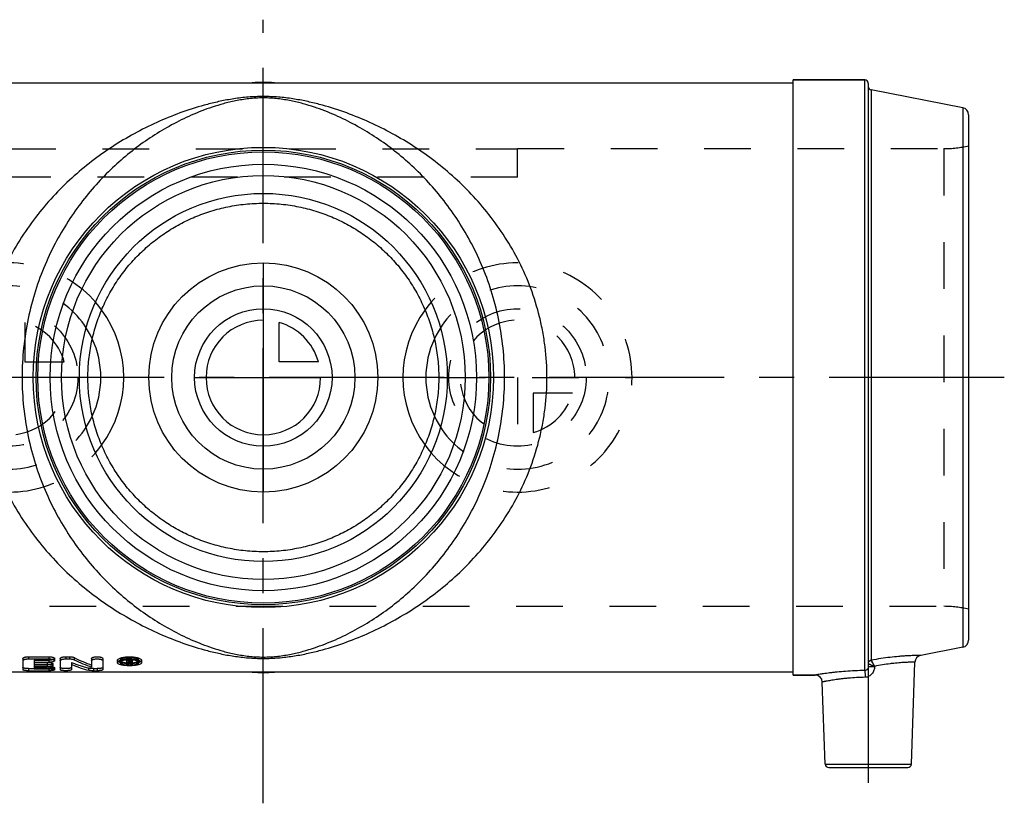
# Model space of a CAD drawing. Header units: millimetres. Extents: x 396 to 604, y 447 to 556.
# Tile 2 of 2: x 466 to 604, y 447 to 556. Entities that reach past the tile are written whole.
import ezdxf

# ---------------------------------------------------------------- set-up
doc = ezdxf.new("R2010")
doc.units = ezdxf.units.MM
doc.header["$LTSCALE"] = 65.185185
doc.linetypes.add('CENTER', pattern=[0.6, 0.375, -0.075, 0.075, -0.075])
doc.linetypes.add('HIDDEN', pattern=[0.2, 0.1, -0.1])
for name, color, linetype in [('ACHSEN_S', 7, 'CONTINUOUS'), ('KOERPER', 7, 'CONTINUOUS'), ('KONST.EL_MIT_GEO', 7, 'CONTINUOUS'), ('KONSTR_EL', 7, 'CONTINUOUS'), ('KURVEN', 7, 'CONTINUOUS')]:
    doc.layers.add(name, color=color, linetype=linetype)

msp = doc.modelspace()

# ---------------------------------------------------------------- linework, layer by layer
at = {"layer": 'ACHSEN_S', "color": 2, "linetype": 'CENTER'}
for p, q in [((500, 447), (500, 556.4)), ((603.5, 506.45), (396.5, 506.45))]:
    msp.add_line(p, q, dxfattribs=at)
at = {"layer": 'KOERPER', "color": 7, "linetype": 'Continuous'}
for p, q in [((426, 547.6), (498.46, 547.6)), ((501.54, 547.6), (574, 547.6)), ((574, 548), (584, 548)), ((574, 464.9), (574, 548)), ((590.52, 452.48), (591.01, 466.71)), ((498.46, 465.3), (426, 465.3)), ((574, 465.3), (501.54, 465.3)), ((574, 464.9), (577.08, 464.9)), ((578.48, 452.48), (578.08, 463.93))]:
    msp.add_line(p, q, dxfattribs=at)
at = {"layer": 'KOERPER', "color": 8, "linetype": 'HIDDEN'}
for p, q in [((498.46, 547.6), (501.54, 547.6)), ((535.5, 538.4), (595.06, 538.4)), ((404.94, 474.5), (595.06, 474.5)), ((498.46, 465.3), (501.54, 465.3))]:
    msp.add_line(p, q, dxfattribs=at)
at = {"layer": 'KOERPER', "color": 2, "linetype": 'CENTER'}
msp.add_line((584.5, 474.3), (584.5, 447), dxfattribs=at)
at = {"layer": 'KOERPER', "color": 7, "linetype": 'Continuous'}
for start, end in [(87.8592, 92.1408), (267.8592, 272.1408)]:
    msp.add_arc((500, 506.45), 41.18, start, end, dxfattribs=at)
for points in [[(498.46, 547.6), (498.97, 547.6), (500, 547.6), (501.03, 547.6), (501.54, 547.6)], [(501.54, 465.3), (501.03, 465.3), (500, 465.3), (498.97, 465.3), (498.46, 465.3)]]:
    msp.add_open_spline(points, degree=3, knots=[0, 0, 0, 0, 0.5, 1, 1, 1, 1], dxfattribs=at)
at = {"layer": 'KONST.EL_MIT_GEO', "color": 8, "linetype": 'HIDDEN'}
for p, q in [((464.5, 538.38), (535.5, 538.38)), ((535.5, 534.4), (535.5, 538.4)), ((535.5, 534.4), (464.5, 534.4))]:
    msp.add_line(p, q, dxfattribs=at)
at = {"layer": 'KONSTR_EL', "color": 7, "linetype": 'Continuous'}
for p, q in [((584, 548), (574, 548)), ((584, 465.54), (584, 548)), ((584.5, 547.5), (584.5, 466.08)), ((597.69, 544.11), (584.9, 546.59)), ((584.9, 546.59), (584.9, 466.99)), ((597.69, 544.11), (597.69, 468.79)), ((598.5, 543.13), (598.5, 469.77)), ((597.69, 468.79), (591.82, 467.65)), ((466.42, 467.22), (466.42, 465.64)), ((467.2, 467.46), (467.2, 467.16)), ((467.2, 467.46), (470.06, 467.46)), ((467.2, 467.16), (470.06, 467.16)), ((467.98, 466.69), (467.98, 466.39)), ((467.98, 466.69), (470.06, 466.69)), ((467.98, 466.68), (469.8, 466.68)), ((467.98, 466.39), (469.8, 466.39)), ((469.8, 466.68), (469.8, 466.39)), ((470.06, 467.46), (470.06, 467.16)), ((470.58, 466.49), (470.58, 466.19)), ((470.84, 467.22), (470.84, 466.92)), ((471.62, 467.22), (471.62, 465.64)), ((472.4, 467.46), (472.93, 467.46)), ((472.4, 467.46), (472.4, 467.16)), ((472.4, 467.16), (472.93, 467.16)), ((472.93, 467.46), (472.93, 467.16)), ((473.19, 466.39), (473.19, 465.64)), ((473.59, 467.34), (473.59, 467.04)), ((476, 467.22), (476, 466.01)), ((477.56, 467.22), (477.56, 465.64)), ((479.61, 466.95), (479.61, 466.65)), ((479.61, 466.65), (479.61, 466.66)), ((480, 466.66), (480, 466.65)), ((480.91, 467.02), (480.91, 466.4)), ((480.91, 466.92), (481.24, 466.92)), ((480.91, 466.4), (481.17, 466.4)), ((481.17, 466.84), (481.24, 466.84)), ((481.17, 466.84), (481.17, 466.68)), ((481.17, 466.68), (481.24, 466.68)), ((481.17, 466.61), (481.26, 466.61)), ((481.17, 466.61), (481.17, 466.4)), ((481.24, 467.04), (481.24, 466.92)), ((481.24, 466.84), (481.24, 466.68)), ((481.25, 466.6), (481.26, 466.6)), ((481.26, 466.6), (481.26, 466.6)), ((481.42, 466.4), (481.69, 466.4)), ((481.43, 466.78), (481.43, 466.74)), ((481.69, 467.02), (481.69, 467.02)), ((481.69, 466.7), (481.69, 466.4)), ((481.7, 467.02), (481.7, 466.74)), ((482.61, 466.65), (482.61, 466.66)), ((483, 466.95), (483, 466.65)), ((483, 466.66), (483, 466.65)), ((590.52, 452.48), (591.01, 466.71)), ((467.2, 465.51), (470.06, 465.51)), ((467.98, 466.01), (467.98, 465.78)), ((467.98, 466.01), (469.8, 466.01)), ((467.98, 465.78), (470.06, 465.78)), ((470.06, 466.02), (470.06, 465.78)), ((470.84, 465.94), (470.84, 465.64)), ((476.26, 465.51), (476.78, 465.51)), ((577.08, 464.9), (574, 464.9)), ((585.37, 466.12), (585.37, 466.11)), ((578.48, 452.48), (578.08, 463.93)), ((578.48, 452.48), (590.52, 452.48)), ((578.98, 452), (590.02, 452))]:
    msp.add_line(p, q, dxfattribs=at)
at = {"layer": 'KONSTR_EL', "color": 8, "linetype": 'HIDDEN'}
for p, q in [((595.06, 538.4), (595.06, 474.5)), ((404.94, 474.5), (595.06, 474.5)), ((467.98, 466.99), (467.98, 466.69)), ((467.98, 466.99), (470.06, 466.99)), ((467.98, 466.31), (467.98, 466.01)), ((467.98, 466.31), (469.8, 466.31)), ((469.8, 466.31), (469.8, 466.01)), ((470.06, 466.99), (470.06, 466.69)), ((473.19, 466.68), (473.19, 466.39)), ((480, 466.95), (480, 466.65)), ((480.91, 467.22), (481.24, 467.22)), ((480.91, 467.22), (480.91, 467.02)), ((480.91, 466.7), (481.17, 466.7)), ((481.17, 467.14), (481.24, 467.14)), ((481.17, 467.14), (481.17, 466.84)), ((481.17, 466.98), (481.24, 466.98)), ((481.17, 466.91), (481.26, 466.91)), ((481.17, 466.68), (481.17, 466.61)), ((481.17, 466.6), (481.17, 466.6)), ((481.24, 467.22), (481.24, 467.04)), ((481.24, 466.92), (481.24, 466.84)), ((481.26, 466.91), (481.26, 466.61)), ((481.42, 466.7), (481.69, 466.7)), ((481.42, 466.7), (481.42, 466.4)), ((481.43, 467.08), (481.43, 466.78)), ((481.5, 466.93), (481.5, 466.63)), ((481.7, 467.08), (481.7, 467.02)), ((482.61, 466.95), (482.61, 466.65)), ((584.51, 466.51), (584.51, 466.49)), ((584.51, 466.49), (584.51, 466.49)), ((467.2, 465.81), (467.2, 465.51)), ((467.2, 465.81), (470.06, 465.81)), ((467.98, 466.08), (470.06, 466.08)), ((470.06, 466.08), (470.06, 466.02)), ((470.06, 465.78), (470.06, 465.51)), ((475.6, 465.87), (475.6, 465.57)), ((476.26, 465.81), (476.78, 465.81)), ((476.26, 465.81), (476.26, 465.51)), ((476.78, 465.81), (476.78, 465.51))]:
    msp.add_line(p, q, dxfattribs=at)
at = {"layer": 'KONSTR_EL', "color": 7, "linetype": 'Continuous'}
for radius in [32.13, 31.74, 31.5, 29.77, 28.2, 25.7]:
    msp.add_circle((500, 506.45), radius, dxfattribs=at)
for centre, radius, start, end in [((584, 547.5), 0.5, 0, 90), ((585, 547.08), 0.5, 180, 259), ((597.5, 543.13), 1, 0, 79), ((597.5, 469.77), 1, 281, 360), ((592.01, 466.67), 1, 101, 178), ((480.11, 466.65), 0.103, 180.0194, 186.5313), ((481.31, 471.75), 5.15, 268.5396, 269.3573), ((481.31, 462.93), 4.11, 88.2173, 88.3805), ((481.32, 463.12), 3.92, 84.5029, 88.26), ((482.5, 466.65), 0.103, 353.4687, 359.9806), ((585, 466.48), 0.492, 176.4422, 178.6034), ((584.69, 466.86), 0.411, 243.7525, 244.3562), ((577.08, 463.9), 1, 2, 90), ((578.98, 452.5), 0.5, 182, 270), ((590.02, 452.5), 0.5, 270, 358)]:
    msp.add_arc(centre, radius, start, end, dxfattribs=at)
at = {"layer": 'KONSTR_EL', "color": 8, "linetype": 'HIDDEN'}
for centre, radius, start, end in [((595.06, 553.4), 15, 270, 283.2615), ((595.06, 459.5), 15, 76.7385, 90), ((481.29, 471.39), 4.79, 265.4692, 268.5411), ((481.42, 467.04), 0.0164, 356.8087, 359.9989)]:
    msp.add_arc(centre, radius, start, end, dxfattribs=at)
for centre, major_axis, ratio, start_param, end_param in [((475.83, 506.45), (-6.41, 40.97), 0.60788, -3.496417, -3.40241), ((482.38, 506.45), (-1.5, 41.15), 0.218689, -3.429813, -3.411196), ((482.64, 506.45), (-1.5, 41.15), 0.218689, 2.851314, 2.871304)]:
    msp.add_ellipse(centre, major_axis=major_axis, ratio=ratio, start_param=start_param, end_param=end_param, dxfattribs=at)
at = {"layer": 'KONSTR_EL', "color": 7, "linetype": 'Continuous'}
for centre, major_axis, ratio, start_param, end_param in [((475.83, 506.45), (-6.46, 41.26), 0.60788, -3.495669, -3.402345), ((477.67, 506.45), (-6.41, 40.97), 0.60788, -3.552917, -3.458462), ((477.67, 506.45), (-6.46, 41.26), 0.60788, -3.551753, -3.457991), ((482.38, 506.45), (-1.51, 41.45), 0.218689, -3.428917, -3.410437), ((482.64, 506.45), (-1.51, 41.45), 0.218689, -3.43096, -3.410437), ((482.64, 506.45), (-1.5, 41.15), 0.218689, -3.411881, -3.411196)]:
    msp.add_ellipse(centre, major_axis=major_axis, ratio=ratio, start_param=start_param, end_param=end_param, dxfattribs=at)
for points, knots in [([(539.62, 506.45), (539.62, 507.88), (539.49, 510.02), (539.05, 512.83), (538.46, 515.58), (537.44, 518.88), (535.8, 522.61), (533.83, 526.05), (531.58, 529.2), (529.11, 532.06), (525.61, 535.45), (521.76, 538.34), (517.67, 540.73), (514.51, 542.27), (511.23, 543.58), (508.38, 544.46), (506, 545.03), (504.1, 545.38), (502.09, 545.62), (500, 545.71), (497.91, 545.62), (495.9, 545.38), (494, 545.03), (491.62, 544.46), (488.77, 543.58), (485.49, 542.27), (482.33, 540.73), (478.24, 538.34), (474.39, 535.45), (470.89, 532.06), (468.42, 529.2), (466.17, 526.05), (464.2, 522.61), (462.56, 518.88), (461.54, 515.58), (460.95, 512.83), (460.51, 510.02), (460.38, 507.88), (460.38, 506.45)], [0, 0, 0, 0, 0.035014, 0.052415, 0.069685, 0.1037, 0.13691, 0.169261, 0.200776, 0.231525, 0.261604, 0.32014, 0.348889, 0.377479, 0.406153, 0.43536, 0.450444, 0.466119, 0.482648, 0.500001, 0.517354, 0.533883, 0.549557, 0.564641, 0.593848, 0.622521, 0.651111, 0.67986, 0.738396, 0.768475, 0.799224, 0.830739, 0.86309, 0.8963, 0.930315, 0.947585, 0.964986, 1, 1, 1, 1]), ([(533.7, 506.45), (533.7, 507.84), (533.55, 510.6), (532.92, 514.66), (531.9, 518.53), (530.56, 522.17), (528.94, 525.53), (527.08, 528.63), (525.04, 531.44), (522.84, 533.99), (520.51, 536.28), (518.07, 538.33), (515.51, 540.14), (512.85, 541.74), (510.06, 543.11), (507.61, 544.06), (505.54, 544.7), (503.84, 545.1), (502.33, 545.35), (501.03, 545.46), (500, 545.49), (498.97, 545.46), (497.67, 545.35), (496.16, 545.1), (494.46, 544.7), (492.39, 544.06), (489.94, 543.11), (487.15, 541.74), (484.49, 540.14), (481.93, 538.33), (479.49, 536.28), (477.16, 533.99), (474.96, 531.44), (472.92, 528.63), (471.06, 525.53), (469.44, 522.17), (468.1, 518.53), (467.08, 514.66), (466.45, 510.6), (466.3, 507.84), (466.3, 506.45)], [0, 0, 0, 0, 0.036928, 0.073334, 0.108808, 0.143112, 0.176165, 0.207997, 0.238705, 0.268419, 0.297286, 0.325459, 0.353111, 0.380447, 0.407765, 0.435615, 0.450099, 0.465351, 0.481901, 0.490801, 0.500001, 0.509201, 0.518101, 0.53465, 0.549903, 0.564386, 0.592235, 0.619553, 0.646889, 0.674541, 0.702714, 0.731581, 0.761295, 0.792003, 0.823835, 0.856888, 0.891192, 0.926666, 0.963072, 1, 1, 1, 1]), ([(475.5, 506.45), (475.5, 507.29), (475.59, 508.96), (475.97, 511.43), (476.61, 513.83), (477.47, 516.11), (478.53, 518.27), (479.78, 520.27), (481.2, 522.13), (482.78, 523.82), (484.5, 525.35), (486.35, 526.71), (488.33, 527.89), (490.45, 528.9), (492.69, 529.72), (495.05, 530.32), (497.5, 530.7), (500, 530.82), (502.5, 530.7), (504.95, 530.32), (507.31, 529.72), (509.55, 528.9), (511.67, 527.89), (513.65, 526.71), (515.5, 525.35), (517.22, 523.82), (518.8, 522.13), (520.22, 520.27), (521.47, 518.27), (522.53, 516.11), (523.39, 513.83), (524.03, 511.43), (524.41, 508.96), (524.5, 507.29), (524.5, 506.45)], [0, 0, 0, 0, 0.03281, 0.065425, 0.097682, 0.129473, 0.160754, 0.191541, 0.221903, 0.251947, 0.281817, 0.311682, 0.341733, 0.372171, 0.403181, 0.434878, 0.467231, 0.5, 0.532769, 0.565122, 0.596819, 0.627829, 0.658267, 0.688318, 0.718183, 0.748053, 0.778097, 0.808459, 0.839246, 0.870527, 0.902318, 0.934575, 0.96719, 1, 1, 1, 1]), ([(460.38, 506.45), (460.38, 505.02), (460.51, 502.88), (460.95, 500.07), (461.54, 497.32), (462.56, 494.02), (464.2, 490.29), (466.17, 486.85), (468.42, 483.7), (470.89, 480.84), (474.39, 477.45), (478.24, 474.56), (482.33, 472.17), (485.49, 470.63), (488.77, 469.32), (491.62, 468.44), (494, 467.87), (495.9, 467.52), (497.91, 467.28), (500, 467.19), (502.09, 467.28), (504.1, 467.52), (506, 467.87), (508.38, 468.44), (511.23, 469.32), (514.51, 470.63), (517.67, 472.17), (521.76, 474.56), (525.61, 477.45), (529.11, 480.84), (531.58, 483.7), (533.83, 486.85), (535.8, 490.29), (537.44, 494.02), (538.46, 497.32), (539.05, 500.07), (539.49, 502.88), (539.62, 505.02), (539.62, 506.45)], [0, 0, 0, 0, 0.035014, 0.052415, 0.069685, 0.1037, 0.136911, 0.169261, 0.200776, 0.231525, 0.261605, 0.320141, 0.348889, 0.37748, 0.406153, 0.43536, 0.450443, 0.466118, 0.482647, 0.5, 0.517353, 0.533882, 0.549557, 0.56464, 0.593847, 0.62252, 0.651111, 0.679859, 0.738395, 0.768475, 0.799224, 0.830739, 0.863089, 0.8963, 0.930315, 0.947585, 0.964986, 1, 1, 1, 1]), ([(466.3, 506.45), (466.3, 505.06), (466.45, 502.3), (467.08, 498.24), (468.1, 494.37), (469.44, 490.73), (471.06, 487.37), (472.92, 484.27), (474.96, 481.46), (477.16, 478.91), (479.49, 476.62), (481.93, 474.57), (484.49, 472.76), (487.15, 471.16), (489.94, 469.79), (492.39, 468.84), (494.46, 468.2), (496.16, 467.8), (497.67, 467.55), (498.97, 467.44), (500, 467.41), (501.03, 467.44), (502.33, 467.55), (503.84, 467.8), (505.54, 468.2), (507.61, 468.84), (510.06, 469.79), (512.85, 471.16), (515.51, 472.76), (518.07, 474.57), (520.51, 476.62), (522.84, 478.91), (525.04, 481.46), (527.08, 484.27), (528.94, 487.37), (530.56, 490.73), (531.9, 494.37), (532.92, 498.24), (533.55, 502.3), (533.7, 505.06), (533.7, 506.45)], [0, 0, 0, 0, 0.036928, 0.073334, 0.108808, 0.143112, 0.176165, 0.207997, 0.238705, 0.26842, 0.297286, 0.32546, 0.353112, 0.380448, 0.407765, 0.435614, 0.450098, 0.465351, 0.4819, 0.4908, 0.5, 0.5092, 0.5181, 0.534649, 0.549902, 0.564386, 0.592235, 0.619552, 0.646888, 0.67454, 0.702714, 0.73158, 0.761295, 0.792003, 0.823835, 0.856888, 0.891192, 0.926666, 0.963072, 1, 1, 1, 1]), ([(524.5, 506.45), (524.5, 505.61), (524.41, 503.94), (524.03, 501.47), (523.39, 499.07), (522.53, 496.79), (521.47, 494.63), (520.22, 492.63), (518.8, 490.77), (517.22, 489.08), (515.5, 487.55), (513.65, 486.19), (511.67, 485.01), (509.55, 484), (507.31, 483.18), (504.95, 482.58), (502.5, 482.2), (500, 482.08), (497.5, 482.2), (495.05, 482.58), (492.69, 483.18), (490.45, 484), (488.33, 485.01), (486.35, 486.19), (484.5, 487.55), (482.78, 489.08), (481.2, 490.77), (479.78, 492.63), (478.53, 494.63), (477.47, 496.79), (476.61, 499.07), (475.97, 501.47), (475.59, 503.94), (475.5, 505.61), (475.5, 506.45)], [0, 0, 0, 0, 0.03281, 0.065425, 0.097682, 0.129473, 0.160754, 0.191541, 0.221903, 0.251947, 0.281817, 0.311682, 0.341733, 0.372171, 0.403181, 0.434878, 0.467231, 0.5, 0.532769, 0.565122, 0.596819, 0.627829, 0.658267, 0.688318, 0.718183, 0.748053, 0.778097, 0.808459, 0.839246, 0.870527, 0.902318, 0.934575, 0.96719, 1, 1, 1, 1]), ([(591.82, 467.65), (591.82, 467.65), (591.81, 467.65), (591.8, 467.65), (591.78, 467.65), (591.74, 467.65), (591.68, 467.65), (591.61, 467.65), (591.48, 467.65), (591.27, 467.64), (590.98, 467.63), (590.63, 467.62), (590.23, 467.6), (589.77, 467.58), (589.27, 467.54), (588.52, 467.48), (587.51, 467.38), (586.23, 467.21), (585.36, 467.06), (584.91, 466.98)], [0, 0, 0, 0, 0.001208, 0.002717, 0.004828, 0.010851, 0.019261, 0.030035, 0.043146, 0.076235, 0.118187, 0.168579, 0.226911, 0.292618, 0.365074, 0.443602, 0.615951, 0.803542, 1, 1, 1, 1]), ([(466.42, 467.22), (466.42, 467.23), (466.43, 467.26), (466.45, 467.29), (466.49, 467.32), (466.55, 467.35), (466.65, 467.39), (466.77, 467.42), (466.9, 467.44), (467.05, 467.46), (467.15, 467.46), (467.2, 467.46)], [0, 0, 0, 0, 0.056794, 0.091001, 0.130537, 0.22727, 0.34786, 0.489991, 0.649645, 0.821637, 1, 1, 1, 1]), ([(466.42, 466.92), (466.42, 466.93), (466.43, 466.96), (466.45, 466.99), (466.49, 467.02), (466.55, 467.05), (466.65, 467.09), (466.77, 467.12), (466.9, 467.14), (467.05, 467.16), (467.15, 467.16), (467.2, 467.16)], [0, 0, 0, 0, 0.056642, 0.090795, 0.130293, 0.226994, 0.347597, 0.489772, 0.64949, 0.821557, 1, 1, 1, 1]), ([(469.8, 466.68), (469.82, 466.68), (469.91, 466.68), (470, 466.68), (470.06, 466.67)], [0, 0, 0, 0, 0.25425, 1, 1, 1, 1]), ([(469.8, 466.39), (469.85, 466.39), (469.95, 466.38), (470.1, 466.37), (470.23, 466.35), (470.35, 466.33), (470.44, 466.3), (470.51, 466.27), (470.55, 466.25), (470.57, 466.23), (470.58, 466.21), (470.58, 466.2), (470.58, 466.19)], [0, 0, 0, 0, 0.182865, 0.359087, 0.522356, 0.667021, 0.788441, 0.883479, 0.920871, 0.951899, 0.977592, 1, 1, 1, 1]), ([(470.06, 467.46), (470.11, 467.46), (470.21, 467.46), (470.36, 467.44), (470.49, 467.42), (470.61, 467.39), (470.71, 467.35), (470.77, 467.32), (470.81, 467.29), (470.83, 467.26), (470.84, 467.23), (470.84, 467.22)], [0, 0, 0, 0, 0.178364, 0.350356, 0.51001, 0.652141, 0.772731, 0.869463, 0.908999, 0.943207, 1, 1, 1, 1]), ([(470.06, 467.16), (470.11, 467.16), (470.21, 467.16), (470.36, 467.14), (470.49, 467.12), (470.61, 467.09), (470.71, 467.05), (470.77, 467.02), (470.81, 466.99), (470.83, 466.96), (470.84, 466.93), (470.84, 466.92)], [0, 0, 0, 0, 0.178444, 0.350511, 0.510229, 0.652404, 0.773007, 0.869708, 0.909205, 0.943359, 1, 1, 1, 1]), ([(470.84, 466.92), (470.84, 466.91), (470.84, 466.89), (470.83, 466.87), (470.81, 466.85), (470.77, 466.82), (470.71, 466.78), (470.61, 466.75), (470.49, 466.72), (470.36, 466.7), (470.21, 466.69), (470.11, 466.69), (470.06, 466.69)], [0, 0, 0, 0, 0.027318, 0.056895, 0.090607, 0.129627, 0.225526, 0.345743, 0.48798, 0.648113, 0.820818, 1, 1, 1, 1]), ([(470.06, 466.67), (470.1, 466.67), (470.17, 466.66), (470.27, 466.65), (470.36, 466.63), (470.43, 466.6), (470.5, 466.58), (470.54, 466.55), (470.57, 466.52), (470.58, 466.5), (470.58, 466.49)], [0, 0, 0, 0, 0.192622, 0.371028, 0.531483, 0.670868, 0.786911, 0.87862, 0.947397, 1, 1, 1, 1]), ([(471.62, 467.22), (471.62, 467.23), (471.63, 467.26), (471.66, 467.29), (471.69, 467.32), (471.76, 467.35), (471.86, 467.39), (471.97, 467.42), (472.11, 467.44), (472.25, 467.46), (472.35, 467.46), (472.4, 467.46)], [0, 0, 0, 0, 0.056794, 0.091001, 0.130537, 0.22727, 0.34786, 0.489991, 0.649645, 0.821637, 1, 1, 1, 1]), ([(471.62, 466.92), (471.62, 466.93), (471.63, 466.96), (471.66, 466.99), (471.69, 467.02), (471.76, 467.05), (471.86, 467.09), (471.97, 467.12), (472.11, 467.14), (472.25, 467.16), (472.35, 467.16), (472.4, 467.16)], [0, 0, 0, 0, 0.056642, 0.090795, 0.130293, 0.226994, 0.347597, 0.489772, 0.64949, 0.821557, 1, 1, 1, 1]), ([(472.93, 467.46), (472.99, 467.46), (473.12, 467.46), (473.3, 467.43), (473.46, 467.4), (473.55, 467.36), (473.59, 467.34)], [0, 0, 0, 0, 0.289893, 0.562776, 0.803405, 1, 1, 1, 1]), ([(472.93, 467.16), (472.99, 467.16), (473.12, 467.16), (473.3, 467.13), (473.46, 467.1), (473.55, 467.06), (473.59, 467.04)], [0, 0, 0, 0, 0.289924, 0.562829, 0.803457, 1, 1, 1, 1]), ([(476, 467.22), (476, 467.23), (476.01, 467.26), (476.03, 467.29), (476.07, 467.32), (476.14, 467.35), (476.23, 467.39), (476.35, 467.42), (476.48, 467.44), (476.63, 467.46), (476.78, 467.46), (476.93, 467.46), (477.08, 467.44), (477.21, 467.42), (477.33, 467.39), (477.43, 467.35), (477.49, 467.32), (477.53, 467.29), (477.55, 467.26), (477.56, 467.23), (477.56, 467.22)], [0, 0, 0, 0, 0.028397, 0.045501, 0.065269, 0.113635, 0.17393, 0.244996, 0.324822, 0.410818, 0.5, 0.589182, 0.675178, 0.755004, 0.82607, 0.886365, 0.934731, 0.954499, 0.971603, 1, 1, 1, 1]), ([(476, 466.92), (476, 466.93), (476.01, 466.96), (476.03, 466.99), (476.07, 467.02), (476.14, 467.05), (476.23, 467.09), (476.35, 467.12), (476.48, 467.14), (476.63, 467.16), (476.78, 467.16), (476.93, 467.16), (477.08, 467.14), (477.21, 467.12), (477.33, 467.09), (477.43, 467.05), (477.49, 467.02), (477.53, 466.99), (477.55, 466.96), (477.56, 466.93), (477.56, 466.92)], [0, 0, 0, 0, 0.028321, 0.045397, 0.065146, 0.113497, 0.173798, 0.244886, 0.324745, 0.410778, 0.5, 0.589222, 0.675255, 0.755114, 0.826202, 0.886503, 0.934854, 0.954603, 0.971679, 1, 1, 1, 1]), ([(479.61, 466.95), (479.61, 466.96), (479.62, 467), (479.64, 467.05), (479.69, 467.09), (479.77, 467.16), (479.91, 467.23), (480.12, 467.31), (480.37, 467.38), (480.66, 467.42), (480.98, 467.45), (481.31, 467.46), (481.63, 467.45), (481.95, 467.42), (482.24, 467.38), (482.49, 467.31), (482.7, 467.23), (482.85, 467.16), (482.93, 467.09), (482.97, 467.05), (482.99, 467), (483, 466.96), (483, 466.95)], [0, 0, 0, 0, 0.012891, 0.027227, 0.043902, 0.063421, 0.111681, 0.172181, 0.243609, 0.323872, 0.410337, 0.5, 0.589663, 0.676128, 0.756391, 0.827819, 0.888319, 0.936579, 0.956098, 0.972773, 0.987109, 1, 1, 1, 1]), ([(479.61, 466.66), (479.61, 466.68), (479.62, 466.71), (479.65, 466.76), (479.7, 466.8), (479.78, 466.87), (479.92, 466.94), (480.13, 467.01), (480.38, 467.08), (480.67, 467.12), (480.98, 467.15), (481.31, 467.16), (481.63, 467.15), (481.94, 467.12), (482.23, 467.08), (482.48, 467.01), (482.69, 466.94), (482.83, 466.87), (482.92, 466.8), (482.96, 466.76), (482.99, 466.71), (483, 466.68), (483, 466.66)], [0, 0, 0, 0, 0.012966, 0.027571, 0.044595, 0.064464, 0.113274, 0.174006, 0.245334, 0.325203, 0.41106, 0.5, 0.58894, 0.674797, 0.754666, 0.825994, 0.886726, 0.935536, 0.955405, 0.972429, 0.987034, 1, 1, 1, 1]), ([(483, 466.65), (483, 466.63), (482.99, 466.6), (482.97, 466.55), (482.93, 466.51), (482.84, 466.45), (482.7, 466.39), (482.49, 466.32), (482.24, 466.27), (481.84, 466.22), (481.31, 466.2), (480.77, 466.22), (480.37, 466.27), (480.12, 466.32), (479.91, 466.39), (479.77, 466.45), (479.69, 466.51), (479.64, 466.55), (479.62, 466.6), (479.61, 466.63), (479.61, 466.65)], [0, 0, 0, 0, 0.012815, 0.026805, 0.043004, 0.062027, 0.109507, 0.1697, 0.241314, 0.322155, 0.5, 0.677845, 0.758686, 0.8303, 0.890493, 0.937973, 0.956996, 0.973195, 0.987185, 1, 1, 1, 1]), ([(481.42, 467.03), (481.33, 467.04), (481.16, 467.04), (480.9, 467.02), (480.66, 466.99), (480.45, 466.94), (480.27, 466.88), (480.15, 466.83), (480.08, 466.77), (480.04, 466.74), (480.01, 466.7), (480.01, 466.67), (480, 466.66)], [0, 0, 0, 0, 0.174279, 0.344779, 0.505002, 0.649102, 0.772279, 0.871258, 0.911375, 0.945529, 0.97454, 1, 1, 1, 1]), ([(480, 466.64), (480.01, 466.58), (480.08, 466.52), (480.17, 466.47), (480.27, 466.43), (480.41, 466.39), (480.6, 466.35), (480.82, 466.32), (481.06, 466.31), (481.31, 466.3), (481.55, 466.31), (481.79, 466.32), (482.01, 466.35), (482.2, 466.39), (482.35, 466.43), (482.44, 466.47), (482.53, 466.52), (482.6, 466.58), (482.61, 466.64)], [0, 0, 0, 0, 0.061987, 0.084747, 0.110634, 0.171454, 0.243168, 0.323651, 0.410255, 0.5, 0.589745, 0.676349, 0.756832, 0.828546, 0.889366, 0.915253, 0.938013, 1, 1, 1, 1]), ([(480.12, 466.8), (480.16, 466.78), (480.27, 466.73), (480.45, 466.68), (480.67, 466.64), (480.83, 466.62), (480.91, 466.62)], [0, 0, 0, 0, 0.183542, 0.416397, 0.691952, 1, 1, 1, 1]), ([(481.24, 466.92), (481.3, 466.92), (481.38, 466.91), (481.49, 466.89), (481.56, 466.88), (481.62, 466.86), (481.66, 466.83), (481.69, 466.81), (481.7, 466.79), (481.7, 466.78)], [0, 0, 0, 0, 0.352355, 0.512886, 0.655604, 0.776345, 0.872641, 0.944956, 1, 1, 1, 1]), ([(481.43, 466.78), (481.43, 466.79), (481.42, 466.8), (481.4, 466.81), (481.38, 466.82), (481.35, 466.83), (481.3, 466.84), (481.26, 466.84), (481.24, 466.84)], [0, 0, 0, 0, 0.124073, 0.220586, 0.341701, 0.484946, 0.64613, 1, 1, 1, 1]), ([(481.24, 466.68), (481.26, 466.68), (481.3, 466.68), (481.35, 466.69), (481.38, 466.7), (481.4, 466.7), (481.42, 466.71), (481.43, 466.73), (481.43, 466.74)], [0, 0, 0, 0, 0.354796, 0.516324, 0.659762, 0.780859, 0.877102, 1, 1, 1, 1]), ([(481.7, 466.74), (481.7, 466.71), (481.66, 466.68), (481.62, 466.66), (481.57, 466.64), (481.53, 466.64), (481.5, 466.63)], [0, 0, 0, 0, 0.344624, 0.479654, 0.634744, 1, 1, 1, 1]), ([(482.61, 466.66), (482.61, 466.68), (482.59, 466.72), (482.53, 466.78), (482.45, 466.83), (482.34, 466.88), (482.21, 466.93), (482.05, 466.97), (481.88, 467), (481.76, 467.01), (481.69, 467.02)], [0, 0, 0, 0, 0.05948, 0.134319, 0.229756, 0.346966, 0.485063, 0.641966, 0.814781, 1, 1, 1, 1]), ([(481.69, 466.62), (481.78, 466.62), (481.94, 466.64), (482.16, 466.68), (482.34, 466.73), (482.45, 466.78), (482.5, 466.8)], [0, 0, 0, 0, 0.308085, 0.583762, 0.816647, 1, 1, 1, 1]), ([(584.5, 466.5), (584.5, 466.56), (584.52, 466.67), (584.61, 466.82), (584.74, 466.93), (584.85, 466.98), (584.9, 466.99)], [0, 0, 0, 0, 0.248283, 0.49749, 0.748113, 1, 1, 1, 1]), ([(584.5, 466.5), (584.5, 466.5), (584.5, 466.5), (584.51, 466.5), (584.51, 466.49)], [0, 0, 0, 0, 0.19627, 1, 1, 1, 1]), ([(584.51, 466.51), (584.51, 466.57), (584.54, 466.68), (584.62, 466.82), (584.75, 466.92), (584.86, 466.96), (584.91, 466.98)], [0, 0, 0, 0, 0.248764, 0.498919, 0.749678, 1, 1, 1, 1]), ([(584.51, 466.49), (584.52, 466.49), (584.56, 466.47), (584.66, 466.43), (584.83, 466.35), (585.08, 466.24), (585.27, 466.16), (585.37, 466.12)], [0, 0, 0, 0, 0.046378, 0.12253, 0.350624, 0.653545, 1, 1, 1, 1]), ([(584.9, 466.99), (584.9, 466.98), (584.91, 466.98), (584.91, 466.98), (584.91, 466.98)], [0, 0, 0, 0, 0.735554, 1, 1, 1, 1]), ([(585.37, 466.12), (585.31, 466.21), (585.23, 466.35), (585.13, 466.54), (585.06, 466.66), (585, 466.77), (584.96, 466.86), (584.93, 466.92), (584.92, 466.95), (584.91, 466.97), (584.91, 466.98)], [0, 0, 0, 0, 0.344447, 0.503057, 0.647266, 0.772977, 0.876108, 0.952817, 0.980242, 1, 1, 1, 1]), ([(591.01, 466.71), (591.01, 466.71), (591.01, 466.7), (591.01, 466.71), (591, 466.71), (590.99, 466.71), (590.97, 466.7), (590.94, 466.7), (590.9, 466.7), (590.84, 466.7), (590.77, 466.7), (590.69, 466.7), (590.59, 466.7), (590.48, 466.7), (590.31, 466.69), (590.07, 466.68), (589.75, 466.67), (589.38, 466.65), (588.97, 466.62), (588.53, 466.58), (588.06, 466.54), (587.37, 466.46), (586.47, 466.32), (585.74, 466.19), (585.37, 466.12)], [0, 0, 0, 0, 0.000291, 0.001162, 0.002614, 0.004646, 0.007257, 0.010446, 0.018549, 0.02894, 0.041599, 0.0565, 0.073614, 0.092907, 0.114342, 0.163464, 0.220591, 0.285268, 0.356976, 0.435132, 0.519091, 0.608154, 0.798557, 1, 1, 1, 1]), ([(467.2, 465.51), (467.15, 465.51), (467.05, 465.51), (466.9, 465.52), (466.77, 465.53), (466.65, 465.54), (466.57, 465.56), (466.51, 465.58), (466.48, 465.59), (466.45, 465.6), (466.43, 465.61), (466.42, 465.62), (466.42, 465.64), (466.42, 465.64)], [0, 0, 0, 0, 0.187955, 0.36887, 0.53601, 0.683248, 0.80539, 0.855805, 0.898668, 0.933877, 0.96166, 0.982919, 1, 1, 1, 1]), ([(470.58, 466.19), (470.58, 466.16), (470.54, 466.13), (470.49, 466.1), (470.43, 466.08), (470.35, 466.06), (470.23, 466.04), (470.1, 466.02), (469.95, 466.01), (469.85, 466.01), (469.8, 466.01)], [0, 0, 0, 0, 0.111103, 0.155106, 0.206031, 0.327761, 0.473246, 0.637749, 0.815484, 1, 1, 1, 1]), ([(470.06, 465.78), (470.11, 465.78), (470.21, 465.78), (470.36, 465.77), (470.49, 465.76), (470.61, 465.74), (470.69, 465.72), (470.75, 465.71), (470.78, 465.69), (470.81, 465.68), (470.83, 465.67), (470.84, 465.65), (470.84, 465.64)], [0, 0, 0, 0, 0.187401, 0.367863, 0.534745, 0.681991, 0.804445, 0.855128, 0.898322, 0.933907, 0.962077, 1, 1, 1, 1]), ([(470.84, 465.64), (470.84, 465.64), (470.84, 465.62), (470.83, 465.61), (470.81, 465.6), (470.78, 465.59), (470.75, 465.58), (470.69, 465.56), (470.61, 465.54), (470.49, 465.53), (470.36, 465.52), (470.21, 465.51), (470.11, 465.51), (470.06, 465.51)], [0, 0, 0, 0, 0.017081, 0.03834, 0.066123, 0.101332, 0.144195, 0.19461, 0.316752, 0.46399, 0.63113, 0.812045, 1, 1, 1, 1]), ([(470.37, 466.07), (470.4, 466.07), (470.47, 466.06), (470.56, 466.05), (470.64, 466.03), (470.71, 466.02), (470.77, 466), (470.8, 465.98), (470.82, 465.97), (470.84, 465.96), (470.84, 465.94), (470.84, 465.94)], [0, 0, 0, 0, 0.200679, 0.384886, 0.549023, 0.690024, 0.805533, 0.894249, 0.928724, 0.957114, 1, 1, 1, 1]), ([(473.19, 465.64), (473.19, 465.64), (473.18, 465.62), (473.17, 465.61), (473.15, 465.6), (473.12, 465.59), (473.09, 465.58), (473.04, 465.56), (472.95, 465.54), (472.83, 465.53), (472.7, 465.52), (472.56, 465.51), (472.4, 465.51), (472.25, 465.51), (472.11, 465.52), (471.98, 465.53), (471.86, 465.54), (471.77, 465.56), (471.72, 465.58), (471.68, 465.59), (471.66, 465.6), (471.64, 465.61), (471.63, 465.62), (471.62, 465.64), (471.62, 465.64)], [0, 0, 0, 0, 0.008541, 0.01917, 0.033062, 0.050666, 0.072097, 0.097305, 0.158376, 0.231995, 0.315565, 0.406023, 0.5, 0.593977, 0.684435, 0.768005, 0.841624, 0.902695, 0.927903, 0.949334, 0.966938, 0.98083, 0.991459, 1, 1, 1, 1]), ([(476.26, 465.51), (476.13, 465.51), (475.95, 465.52), (475.73, 465.54), (475.64, 465.56), (475.6, 465.57)], [0, 0, 0, 0, 0.568826, 0.809085, 1, 1, 1, 1]), ([(477.56, 465.64), (477.56, 465.64), (477.56, 465.62), (477.55, 465.61), (477.53, 465.6), (477.5, 465.59), (477.47, 465.58), (477.41, 465.56), (477.33, 465.54), (477.21, 465.53), (477.08, 465.52), (476.93, 465.51), (476.83, 465.51), (476.78, 465.51)], [0, 0, 0, 0, 0.017081, 0.03834, 0.066123, 0.101332, 0.144195, 0.19461, 0.316752, 0.46399, 0.63113, 0.812045, 1, 1, 1, 1]), ([(584, 465.54), (583.55, 465.53), (582.66, 465.51), (581.37, 465.43), (580.36, 465.34), (579.62, 465.26), (579.12, 465.2), (578.67, 465.14), (578.27, 465.09), (577.92, 465.04), (577.67, 465), (577.49, 464.97), (577.39, 464.95), (577.3, 464.94), (577.22, 464.92), (577.16, 464.91), (577.13, 464.91), (577.1, 464.9), (577.09, 464.9), (577.09, 464.9), (577.08, 464.9), (577.08, 464.9)], [0, 0, 0, 0, 0.195964, 0.383029, 0.55493, 0.633335, 0.705767, 0.771558, 0.830074, 0.880727, 0.922981, 0.94081, 0.95637, 0.969616, 0.98051, 0.989017, 0.995112, 0.997249, 0.998777, 0.999694, 1, 1, 1, 1]), ([(584.5, 466.08), (584.5, 466.01), (584.48, 465.88), (584.37, 465.7), (584.21, 465.57), (584.07, 465.54), (584, 465.54)], [0, 0, 0, 0, 0.242089, 0.492922, 0.746943, 1, 1, 1, 1]), ([(584, 465.54), (584.01, 465.52), (584.01, 465.48), (584.02, 465.41), (584.03, 465.32), (584.04, 465.2), (584.05, 465.07), (584.06, 464.86), (584.07, 464.7), (584.07, 464.59)], [0, 0, 0, 0, 0.047392, 0.122614, 0.223855, 0.34833, 0.492518, 0.652301, 1, 1, 1, 1]), ([(585.37, 466.11), (585.37, 465.93), (585.31, 465.56), (585.09, 465.14), (584.83, 464.87), (584.6, 464.72), (584.34, 464.61), (584.16, 464.59), (584.07, 464.59)], [0, 0, 0, 0, 0.249833, 0.499403, 0.624629, 0.749841, 0.875003, 1, 1, 1, 1]), ([(584.5, 466.08), (584.5, 466.08), (584.51, 466.08), (584.52, 466.08), (584.54, 466.09), (584.57, 466.09), (584.6, 466.09), (584.64, 466.1), (584.69, 466.1), (584.77, 466.1), (584.88, 466.11), (585.03, 466.11), (585.19, 466.11), (585.31, 466.11), (585.37, 466.11)], [0, 0, 0, 0, 0.005893, 0.020231, 0.043507, 0.07564, 0.116408, 0.165499, 0.222529, 0.287043, 0.436405, 0.608801, 0.7987, 1, 1, 1, 1]), ([(584.07, 464.59), (583.67, 464.58), (582.89, 464.56), (581.94, 464.49), (581.22, 464.42), (580.72, 464.36), (580.25, 464.3), (579.82, 464.24), (579.43, 464.18), (579.09, 464.12), (578.83, 464.08), (578.65, 464.05), (578.54, 464.02), (578.43, 464), (578.34, 463.99), (578.26, 463.97), (578.2, 463.96), (578.16, 463.95), (578.13, 463.94), (578.11, 463.94), (578.1, 463.94), (578.09, 463.94), (578.09, 463.94), (578.09, 463.94), (578.08, 463.94), (578.08, 463.93)], [0, 0, 0, 0, 0.197999, 0.386431, 0.475003, 0.55879, 0.637081, 0.709208, 0.774544, 0.832509, 0.882568, 0.90448, 0.924242, 0.941802, 0.957117, 0.970146, 0.980854, 0.989213, 0.992504, 0.9952, 0.997299, 0.998799, 0.999324, 0.9997, 1, 1, 1, 1])]:
    msp.add_open_spline(points, degree=3, knots=knots, dxfattribs=at)
at = {"layer": 'KONSTR_EL', "color": 8, "linetype": 'HIDDEN'}
for points, knots in [([(470.58, 466.49), (470.58, 466.46), (470.54, 466.43), (470.49, 466.4), (470.43, 466.38), (470.35, 466.36), (470.23, 466.34), (470.1, 466.32), (469.95, 466.31), (469.85, 466.31), (469.8, 466.31)], [0, 0, 0, 0, 0.111233, 0.155245, 0.206172, 0.327892, 0.473354, 0.637825, 0.815523, 1, 1, 1, 1]), ([(470.84, 467.22), (470.84, 467.21), (470.84, 467.19), (470.83, 467.17), (470.81, 467.15), (470.77, 467.12), (470.71, 467.08), (470.61, 467.05), (470.49, 467.02), (470.36, 467), (470.21, 466.99), (470.11, 466.99), (470.06, 466.99)], [0, 0, 0, 0, 0.027399, 0.057044, 0.090807, 0.129861, 0.225785, 0.345986, 0.48818, 0.648254, 0.820891, 1, 1, 1, 1]), ([(483, 466.95), (483, 466.93), (482.99, 466.9), (482.97, 466.85), (482.93, 466.81), (482.84, 466.75), (482.7, 466.68), (482.49, 466.62), (482.24, 466.57), (481.84, 466.52), (481.31, 466.49), (480.77, 466.52), (480.37, 466.57), (480.12, 466.62), (479.91, 466.68), (479.77, 466.75), (479.69, 466.81), (479.64, 466.85), (479.62, 466.9), (479.61, 466.93), (479.61, 466.95)], [0, 0, 0, 0, 0.012849, 0.026868, 0.043086, 0.062122, 0.109608, 0.169793, 0.24139, 0.322208, 0.5, 0.677792, 0.75861, 0.830207, 0.890392, 0.937878, 0.956914, 0.973132, 0.987151, 1, 1, 1, 1]), ([(482.61, 466.95), (482.61, 466.96), (482.6, 466.99), (482.58, 467.02), (482.55, 467.06), (482.49, 467.11), (482.38, 467.17), (482.22, 467.22), (482.02, 467.27), (481.8, 467.31), (481.56, 467.33), (481.31, 467.34), (481.05, 467.33), (480.81, 467.31), (480.59, 467.27), (480.39, 467.22), (480.23, 467.17), (480.12, 467.11), (480.06, 467.06), (480.03, 467.02), (480.01, 466.99), (480, 466.96), (480, 466.95)], [0, 0, 0, 0, 0.012887, 0.027186, 0.043808, 0.06327, 0.111437, 0.171896, 0.243342, 0.32367, 0.410229, 0.5, 0.589771, 0.67633, 0.756658, 0.828104, 0.888563, 0.93673, 0.956192, 0.972814, 0.987113, 1, 1, 1, 1]), ([(480, 466.95), (480, 466.93), (480.01, 466.91), (480.03, 466.87), (480.07, 466.83), (480.1, 466.81), (480.12, 466.8)], [0, 0, 0, 0, 0.20208, 0.425757, 0.688471, 1, 1, 1, 1]), ([(481.24, 467.22), (481.3, 467.22), (481.38, 467.21), (481.49, 467.19), (481.56, 467.18), (481.62, 467.16), (481.66, 467.13), (481.69, 467.11), (481.7, 467.09), (481.7, 467.08)], [0, 0, 0, 0, 0.352214, 0.512687, 0.655364, 0.776092, 0.872416, 0.944815, 1, 1, 1, 1]), ([(481.43, 467.08), (481.43, 467.09), (481.42, 467.1), (481.4, 467.11), (481.38, 467.12), (481.35, 467.13), (481.3, 467.13), (481.26, 467.14), (481.24, 467.14)], [0, 0, 0, 0, 0.1243, 0.22084, 0.341941, 0.485145, 0.646271, 1, 1, 1, 1]), ([(481.24, 466.98), (481.26, 466.98), (481.31, 466.98), (481.36, 466.99), (481.4, 467), (481.42, 467.01), (481.43, 467.03), (481.43, 467.03)], [0, 0, 0, 0, 0.352631, 0.656505, 0.777938, 0.87503, 1, 1, 1, 1]), ([(481.26, 466.6), (481.3, 466.6), (481.44, 466.6), (481.58, 466.61), (481.69, 466.62)], [0, 0, 0, 0, 0.253152, 1, 1, 1, 1]), ([(481.7, 467.04), (481.7, 467.01), (481.66, 466.98), (481.62, 466.96), (481.57, 466.94), (481.53, 466.93), (481.5, 466.93)], [0, 0, 0, 0, 0.34498, 0.479971, 0.634984, 1, 1, 1, 1]), ([(482.5, 466.8), (482.51, 466.81), (482.54, 466.83), (482.58, 466.87), (482.6, 466.91), (482.61, 466.93), (482.61, 466.95)], [0, 0, 0, 0, 0.311529, 0.574243, 0.79792, 1, 1, 1, 1]), ([(584.9, 466.99), (584.9, 466.98), (584.91, 466.98), (584.91, 466.98), (584.91, 466.98)], [0, 0, 0, 0, 0.735557, 1, 1, 1, 1]), ([(584.91, 466.98), (584.91, 466.97), (584.92, 466.95), (584.93, 466.92), (584.96, 466.86), (585, 466.77), (585.06, 466.66), (585.13, 466.54), (585.23, 466.35), (585.31, 466.21), (585.37, 466.12)], [0, 0, 0, 0, 0.019758, 0.047183, 0.123892, 0.227023, 0.352735, 0.496943, 0.655553, 1, 1, 1, 1]), ([(467.2, 465.81), (467.15, 465.81), (467.05, 465.81), (466.9, 465.81), (466.77, 465.83), (466.65, 465.84), (466.57, 465.86), (466.51, 465.87), (466.48, 465.88), (466.45, 465.9), (466.43, 465.91), (466.42, 465.92), (466.42, 465.93), (466.42, 465.94)], [0, 0, 0, 0, 0.187948, 0.368858, 0.535992, 0.683225, 0.805365, 0.85578, 0.898643, 0.933854, 0.961642, 0.982908, 1, 1, 1, 1]), ([(470.06, 466.08), (470.09, 466.08), (470.19, 466.08), (470.29, 466.07), (470.37, 466.07)], [0, 0, 0, 0, 0.256396, 1, 1, 1, 1]), ([(470.84, 465.94), (470.84, 465.93), (470.84, 465.92), (470.83, 465.91), (470.81, 465.9), (470.78, 465.88), (470.75, 465.87), (470.69, 465.86), (470.61, 465.84), (470.49, 465.83), (470.36, 465.81), (470.21, 465.81), (470.11, 465.81), (470.06, 465.81)], [0, 0, 0, 0, 0.017092, 0.038358, 0.066146, 0.101357, 0.14422, 0.194635, 0.316775, 0.464008, 0.631142, 0.812052, 1, 1, 1, 1]), ([(473.19, 465.94), (473.19, 465.93), (473.18, 465.92), (473.17, 465.91), (473.15, 465.9), (473.12, 465.88), (473.09, 465.87), (473.04, 465.86), (472.95, 465.84), (472.83, 465.83), (472.7, 465.81), (472.56, 465.81), (472.4, 465.81), (472.25, 465.81), (472.11, 465.81), (471.98, 465.83), (471.86, 465.84), (471.77, 465.86), (471.72, 465.87), (471.68, 465.88), (471.66, 465.9), (471.64, 465.91), (471.63, 465.92), (471.62, 465.93), (471.62, 465.94)], [0, 0, 0, 0, 0.008546, 0.019179, 0.033073, 0.050678, 0.07211, 0.097318, 0.158387, 0.232004, 0.315571, 0.406026, 0.5, 0.593974, 0.684429, 0.767996, 0.841613, 0.902682, 0.92789, 0.949322, 0.966927, 0.980821, 0.991454, 1, 1, 1, 1]), ([(476.26, 465.81), (476.13, 465.81), (475.95, 465.81), (475.73, 465.84), (475.64, 465.85), (475.6, 465.87)], [0, 0, 0, 0, 0.568824, 0.809083, 1, 1, 1, 1]), ([(477.56, 465.94), (477.56, 465.93), (477.56, 465.92), (477.55, 465.91), (477.53, 465.9), (477.5, 465.88), (477.47, 465.87), (477.41, 465.86), (477.33, 465.84), (477.21, 465.83), (477.08, 465.81), (476.93, 465.81), (476.83, 465.81), (476.78, 465.81)], [0, 0, 0, 0, 0.017092, 0.038358, 0.066146, 0.101357, 0.14422, 0.194635, 0.316775, 0.464008, 0.631142, 0.812052, 1, 1, 1, 1])]:
    msp.add_open_spline(points, degree=3, knots=knots, dxfattribs=at)
at = {"layer": 'KURVEN', "color": 40, "linetype": 'Continuous'}
for p, q in [((500, 522.45), (500, 490.45)), ((502.2, 508.65), (502.2, 514.14)), ((507.69, 508.65), (502.2, 508.65)), ((490.4, 506.45), (508, 506.45)), ((524.5, 506.45), (519.5, 506.45))]:
    msp.add_line(p, q, dxfattribs=at)
at = {"layer": 'KURVEN', "color": 8, "linetype": 'HIDDEN'}
for p, q in [((466.7, 514.14), (466.7, 508.65)), ((466.7, 508.65), (472.19, 508.65)), ((475.5, 506.45), (454.9, 506.45)), ((524.5, 506.45), (551.5, 506.45)), ((535.5, 506.45), (535.5, 496.85)), ((543.19, 504.25), (537.7, 504.25)), ((537.7, 504.25), (537.7, 498.76))]:
    msp.add_line(p, q, dxfattribs=at)
at = {"layer": 'KURVEN', "color": 40, "linetype": 'Continuous'}
for radius in [16, 12.8, 9.6]:
    msp.add_circle((500, 506.45), radius, dxfattribs=at)
at = {"layer": 'KURVEN', "color": 8, "linetype": 'HIDDEN'}
for centre in [(464.5, 506.45), (535.5, 506.45)]:
    msp.add_circle(centre, 9.6, dxfattribs=at)
for centre, radius, start, end in [((464.5, 506.45), 16, 36.1622, 323.8378), ((535.5, 506.45), 16, 216.1678, 143.8322), ((464.5, 506.45), 12.8, 24.9122, 335.0878), ((535.5, 506.45), 12.8, 204.9039, 155.0961), ((464.5, 506.45), 8, 90, 360), ((535.5, 506.45), 8, 0, 270), ((464.5, 506.45), 8, 15.962, 74.038), ((535.5, 506.45), 8, 285.962, 344.038)]:
    msp.add_arc(centre, radius, start, end, dxfattribs=at)
at = {"layer": 'KURVEN', "color": 40, "linetype": 'Continuous'}
for centre, radius, start, end in [((464.5, 506.45), 16, 323.8378, 36.1622), ((535.5, 506.45), 16, 143.8322, 216.1678), ((500, 506.45), 8, 90, 360), ((500, 506.45), 8, 15.962, 74.038), ((464.5, 506.45), 12.8, 335.0878, 24.9122), ((535.5, 506.45), 12.8, 155.0961, 204.9039)]:
    msp.add_arc(centre, radius, start, end, dxfattribs=at)

doc.saveas('drawing.dxf')
